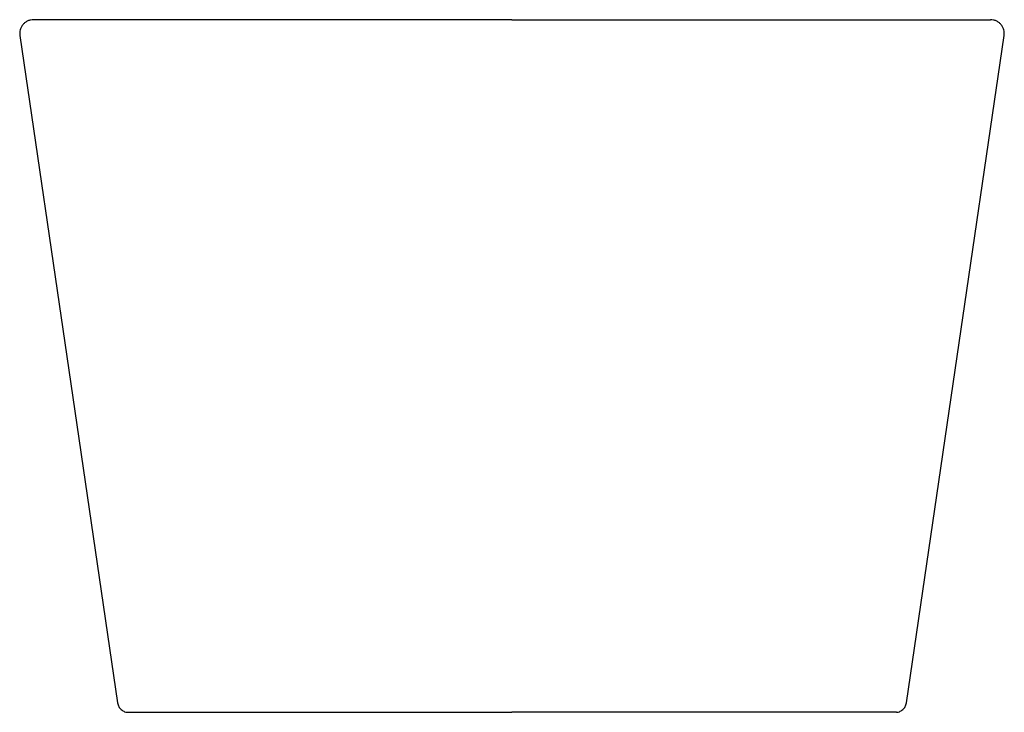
# Model space of a CAD drawing. Header units: millimetres. Extents: x 5034.064 to 5034.419, y 2343.201 to 2343.451.
import ezdxf

# ---------------------------------------------------------------- set-up
doc = ezdxf.new("R2010")
doc.units = ezdxf.units.MM
doc.layers.add('SANINDUSA', color=3, linetype='Continuous')

msp = doc.modelspace()

# ---------------------------------------------------------------- linework, layer by layer
at = {"layer": 'SANINDUSA'}
for p, q in [((5034.06359, 2343.44563), (5034.06359, 2343.44563)), ((5034.41891, 2343.44563), (5034.41891, 2343.44564)), ((5034.41891, 2343.44563), (5034.41891, 2343.44563))]:
    msp.add_line(p, q, dxfattribs=at)
at = {"layer": 'SANINDUSA', "flags": 128}
for points in [[(5034.06359, 2343.44564), (5034.08127, 2343.32487), (5034.09886, 2343.20478)], [(5034.38364, 2343.20478), (5034.40123, 2343.32487), (5034.41891, 2343.44564)]]:
    msp.add_lwpolyline(points, dxfattribs=at)
at = {"layer": 'SANINDUSA'}
for points, knots in [([(5034.06854, 2343.45136), (5034.06818, 2343.45134), (5034.06746, 2343.4513), (5034.06644, 2343.45094), (5034.06551, 2343.4504), (5034.06472, 2343.44966), (5034.06411, 2343.44877), (5034.0637, 2343.44777), (5034.0635, 2343.44671), (5034.06356, 2343.446), (5034.06359, 2343.44564)], [0, 0, 0, 0, 0.1250009, 0.2500012, 0.3750006, 0.5000007, 0.6250003, 0.7500001, 0.8750001, 1, 1, 1, 1]), ([(5034.24125, 2343.45136), (5034.2382, 2343.45136), (5034.2321, 2343.45136), (5034.22118, 2343.45136), (5034.20854, 2343.45136), (5034.19434, 2343.45136), (5034.18047, 2343.45136), (5034.16705, 2343.45136), (5034.15418, 2343.45136), (5034.14191, 2343.45136), (5034.13034, 2343.45136), (5034.11956, 2343.45136), (5034.10966, 2343.45136), (5034.10069, 2343.45136), (5034.09269, 2343.45136), (5034.08576, 2343.45136), (5034.07996, 2343.45136), (5034.07529, 2343.45136), (5034.07178, 2343.45136), (5034.06976, 2343.45136), (5034.06875, 2343.45136), (5034.06861, 2343.45136), (5034.06854, 2343.45136)], [0, 0, 0, 0, 0.033892, 0.067785, 0.121638, 0.175683, 0.229728, 0.28358, 0.337362, 0.391335, 0.445309, 0.49909, 0.552884, 0.60687, 0.660857, 0.714652, 0.768447, 0.822435, 0.876423, 0.930218, 0.965109, 1, 1, 1, 1]), ([(5034.24125, 2343.45136), (5034.2443, 2343.45136), (5034.2504, 2343.45136), (5034.26132, 2343.45136), (5034.27396, 2343.45136), (5034.28816, 2343.45136), (5034.30203, 2343.45136), (5034.31545, 2343.45136), (5034.32833, 2343.45136), (5034.34059, 2343.45136), (5034.35217, 2343.45136), (5034.36295, 2343.45136), (5034.37284, 2343.45136), (5034.38182, 2343.45136), (5034.38981, 2343.45136), (5034.39674, 2343.45136), (5034.40255, 2343.45136), (5034.40721, 2343.45136), (5034.41072, 2343.45136), (5034.41274, 2343.45136), (5034.41375, 2343.45136), (5034.41389, 2343.45136), (5034.41396, 2343.45136)], [0, 0, 0, 0, 0.033892, 0.067785, 0.121638, 0.175683, 0.229728, 0.28358, 0.337362, 0.391335, 0.445309, 0.49909, 0.552884, 0.60687, 0.660857, 0.714652, 0.768447, 0.822435, 0.876423, 0.930218, 0.965109, 1, 1, 1, 1]), ([(5034.41891, 2343.44564), (5034.41894, 2343.446), (5034.419, 2343.44671), (5034.4188, 2343.44777), (5034.41839, 2343.44877), (5034.41778, 2343.44966), (5034.41699, 2343.4504), (5034.41606, 2343.45094), (5034.41504, 2343.4513), (5034.41432, 2343.45134), (5034.41397, 2343.45136)], [0, 0, 0, 0, 0.1249999, 0.2499999, 0.3749997, 0.4999993, 0.6249994, 0.7499988, 0.8749991, 1, 1, 1, 1]), ([(5034.06359, 2343.44564), (5034.06359, 2343.44564), (5034.06359, 2343.44564), (5034.06359, 2343.44564), (5034.06359, 2343.44563)], [0, 0, 0, 0, 0.600157, 1, 1, 1, 1]), ([(5034.09886, 2343.20478), (5034.09897, 2343.20432), (5034.09921, 2343.20339), (5034.10015, 2343.20229), (5034.10122, 2343.20159), (5034.10197, 2343.20141), (5034.10248, 2343.20136)], [0, 0, 0, 0, 0.276337, 0.552674, 0.829011, 1, 1, 1, 1]), ([(5034.38002, 2343.20136), (5034.38054, 2343.20141), (5034.38128, 2343.20159), (5034.38235, 2343.20229), (5034.38329, 2343.20339), (5034.38353, 2343.20432), (5034.38364, 2343.20478)], [0, 0, 0, 0, 0.168897, 0.445932, 0.722966, 1, 1, 1, 1]), ([(5034.38361, 2343.20477), (5034.38362, 2343.20478), (5034.38363, 2343.20478), (5034.38364, 2343.20478)], [0, 0, 0, 0, 0.05575871, 0.05575871, 0.05575871, 0.05575871]), ([(5034.10248, 2343.20136), (5034.10287, 2343.20136), (5034.10356, 2343.20136), (5034.10575, 2343.20136), (5034.1087, 2343.20136), (5034.11257, 2343.20136), (5034.11735, 2343.20136), (5034.12303, 2343.20136), (5034.12955, 2343.20136), (5034.13685, 2343.20136), (5034.14488, 2343.20136), (5034.15361, 2343.20136), (5034.16298, 2343.20136), (5034.17289, 2343.20136), (5034.18328, 2343.20136), (5034.19409, 2343.20136), (5034.20524, 2343.20136), (5034.21665, 2343.20136), (5034.22868, 2343.20136), (5034.23691, 2343.20136), (5034.24125, 2343.20136)], [0, 0, 0, 0, 0.072635, 0.126697, 0.180952, 0.235207, 0.289269, 0.343329, 0.397582, 0.451835, 0.505895, 0.559984, 0.614267, 0.668549, 0.722638, 0.776761, 0.831078, 0.885394, 0.939517, 1, 1, 1, 1]), ([(5034.38002, 2343.20136), (5034.37963, 2343.20136), (5034.37894, 2343.20136), (5034.37675, 2343.20136), (5034.3738, 2343.20136), (5034.36993, 2343.20136), (5034.36515, 2343.20136), (5034.35947, 2343.20136), (5034.35296, 2343.20136), (5034.34565, 2343.20136), (5034.33762, 2343.20136), (5034.32889, 2343.20136), (5034.31953, 2343.20136), (5034.30961, 2343.20136), (5034.29923, 2343.20136), (5034.28842, 2343.20136), (5034.27726, 2343.20136), (5034.26585, 2343.20136), (5034.25382, 2343.20136), (5034.24559, 2343.20136), (5034.24125, 2343.20136)], [0, 0, 0, 0, 0.072679, 0.126739, 0.180991, 0.235244, 0.289303, 0.34336, 0.397611, 0.451861, 0.505919, 0.560005, 0.614285, 0.668565, 0.722651, 0.776772, 0.831086, 0.8854, 0.93952, 1, 1, 1, 1])]:
    msp.add_open_spline(points, degree=3, knots=knots, dxfattribs=at)

doc.saveas('drawing.dxf')
